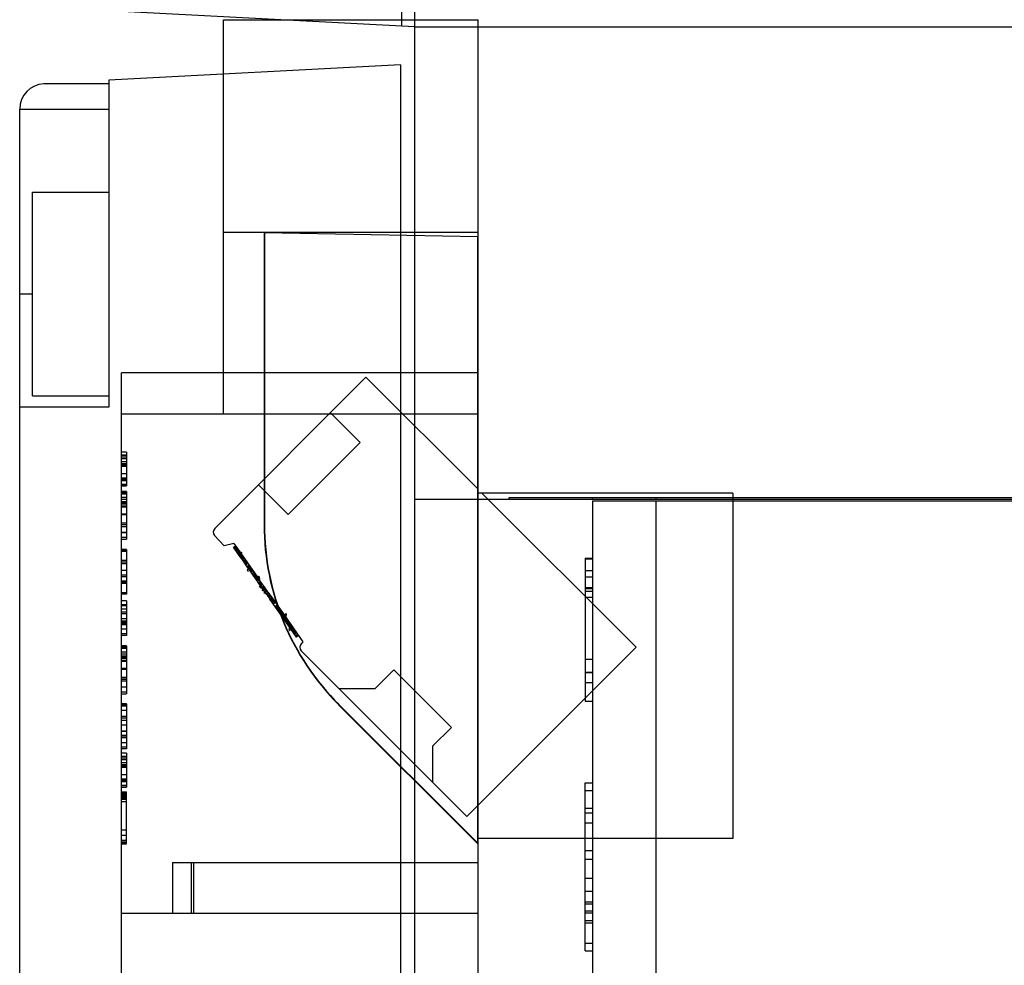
# Model space of a CAD drawing. Header units: millimetres. Extents: x 61 to 294, y 41 to 452.
# Tile 4 of 6: x 69 to 107, y 236 to 273. Entities that reach past the tile are written whole.
import ezdxf

# ---------------------------------------------------------------- set-up
doc = ezdxf.new("R2010")
doc.units = ezdxf.units.MM
doc.header["$LTSCALE"] = 32.114129
doc.layers.get('0').update_dxf_attribs({"linetype": 'CONTINUOUS'})

msp = doc.modelspace()

# ---------------------------------------------------------------- linework, layer by layer
at = {"color": 7, "linetype": 'Continuous'}
for p, q in [((83.688, 416.583), (83.688, 272.659)), ((84.188, 416.583), (84.188, 157.333)), ((84.188, 272.633), (68.688, 273.446)), ((76.688, 257.433), (76.688, 272.9)), ((76.688, 272.9), (86.688, 272.9)), ((84.188, 272.633), (135.188, 272.633)), ((86.688, 208.458), (86.688, 272.9)), ((83.648, 271.131), (72.188, 270.531)), ((83.648, 271.131), (83.648, 155.981)), ((72.188, 270.397), (69.636, 270.397)), ((72.188, 270.531), (72.188, 257.689)), ((68.688, 47.368), (68.688, 269.398)), ((68.688, 269.398), (72.188, 269.398)), ((69.188, 258.134), (69.188, 266.133)), ((69.188, 266.133), (72.188, 266.133)), ((76.688, 264.561), (86.688, 264.561)), ((78.284, 264.533), (78.284, 253.075)), ((86.688, 264.387), (78.284, 264.533)), ((78.301, 264.533), (78.284, 264.533)), ((78.301, 264.533), (78.301, 253.075)), ((86.684, 240.533), (86.684, 264.387)), ((86.688, 264.387), (86.684, 264.387)), ((69.188, 262.133), (68.688, 262.133)), ((72.688, 212.133), (72.688, 259.033)), ((86.688, 259.033), (72.688, 259.033)), ((82.287, 258.865), (76.351, 252.928)), ((82.287, 258.865), (86.688, 254.464)), ((69.188, 258.133), (72.188, 258.133)), ((72.188, 257.689), (68.688, 257.689)), ((72.688, 257.433), (86.688, 257.433)), ((80.894, 257.472), (82.061, 256.305)), ((82.061, 256.305), (79.233, 253.477)), ((72.888, 255.929), (72.688, 255.929)), ((72.888, 255.799), (72.688, 255.799)), ((72.888, 255.773), (72.688, 255.773)), ((72.888, 255.77), (72.688, 255.77)), ((72.888, 255.691), (72.688, 255.691)), ((72.888, 255.658), (72.688, 255.658)), ((72.888, 255.929), (72.888, 254.594)), ((72.688, 255.554), (72.888, 255.554)), ((72.888, 255.54), (72.688, 255.54)), ((72.888, 255.466), (72.688, 255.466)), ((72.888, 255.424), (72.688, 255.424)), ((72.888, 255.381), (72.688, 255.381)), ((72.688, 255.373), (72.888, 255.373)), ((72.888, 255.359), (72.688, 255.359)), ((72.888, 255.073), (72.688, 255.073)), ((72.688, 254.915), (72.888, 254.915)), ((72.888, 254.884), (72.688, 254.884)), ((72.688, 254.879), (72.888, 254.879)), ((72.888, 254.825), (72.688, 254.825)), ((72.688, 254.814), (72.888, 254.814)), ((72.688, 254.653), (72.888, 254.653)), ((72.888, 254.65), (72.688, 254.65)), ((72.688, 254.594), (72.888, 254.594)), ((78.066, 254.643), (79.233, 253.477)), ((72.888, 254.381), (72.688, 254.381)), ((72.888, 254.352), (72.688, 254.352)), ((72.888, 254.299), (72.688, 254.299)), ((72.888, 254.277), (72.688, 254.277)), ((72.888, 254.274), (72.688, 254.274)), ((72.888, 254.14), (72.688, 254.14)), ((72.688, 254.074), (72.888, 254.074)), ((72.888, 254.381), (72.888, 252.501)), ((84.188, 254.082), (135.188, 254.082)), ((96.688, 254.311), (86.688, 254.311)), ((86.841, 254.311), (92.894, 248.258)), ((87.895, 254.133), (87.895, 254.082)), ((108.638, 254.133), (87.895, 254.133)), ((91.188, 254.082), (91.188, 254.133)), ((93.667, 254.133), (93.667, 254.082)), ((96.688, 254.311), (96.688, 240.743)), ((72.888, 253.973), (72.688, 253.973)), ((72.888, 253.966), (72.688, 253.966)), ((72.888, 253.923), (72.688, 253.923)), ((72.688, 253.903), (72.888, 253.903)), ((72.888, 253.874), (72.688, 253.874)), ((72.888, 253.796), (72.688, 253.796)), ((72.888, 253.765), (72.688, 253.765)), ((91.188, 254.011), (91.188, 208.133)), ((91.188, 254.011), (135.188, 254.011)), ((93.667, 254.011), (93.667, 208.133)), ((72.688, 253.506), (72.888, 253.506)), ((72.688, 253.47), (72.888, 253.47)), ((72.688, 253.15), (72.888, 253.15)), ((72.888, 253.073), (72.688, 253.073)), ((72.888, 253.064), (72.688, 253.064)), ((72.688, 253.006), (72.888, 253.006)), ((78.301, 253.075), (78.284, 253.075)), ((72.888, 252.765), (72.688, 252.765)), ((72.888, 252.757), (72.688, 252.757)), ((72.888, 252.566), (72.688, 252.566)), ((72.688, 252.501), (72.888, 252.501)), ((76.344, 252.651), (76.722, 252.239)), ((72.888, 252.101), (72.688, 252.101)), ((72.888, 252.101), (72.888, 250.339)), ((77.102, 252.341), (76.722, 252.239)), ((77.171, 252.243), (77.089, 252.185)), ((77.285, 251.905), (77.089, 252.185)), ((77.102, 252.341), (77.367, 251.962)), ((77.186, 252.221), (77.104, 252.163)), ((77.192, 252.213), (77.11, 252.155)), ((77.111, 252.154), (77.193, 252.211)), ((77.195, 252.208), (77.113, 252.151)), ((77.134, 252.121), (77.216, 252.178)), ((77.222, 252.17), (77.14, 252.113)), ((77.142, 252.11), (77.224, 252.167)), ((77.226, 252.164), (77.144, 252.106)), ((77.152, 252.096), (77.234, 252.153)), ((77.236, 252.149), (77.154, 252.092)), ((77.157, 252.089), (77.239, 252.146)), ((77.242, 252.141), (77.16, 252.084)), ((77.262, 252.113), (77.18, 252.055)), ((77.183, 252.051), (77.265, 252.108)), ((72.888, 252.086), (72.688, 252.086)), ((72.888, 252.032), (72.688, 252.032)), ((72.888, 252.024), (72.688, 252.024)), ((77.193, 252.036), (77.275, 252.094)), ((77.199, 252.028), (77.281, 252.085)), ((77.206, 252.017), (77.288, 252.075)), ((77.29, 252.073), (77.208, 252.015)), ((77.234, 251.978), (77.316, 252.036)), ((77.247, 251.959), (77.329, 252.016)), ((77.252, 251.952), (77.334, 252.009)), ((77.265, 251.934), (77.347, 251.991)), ((77.266, 251.932), (77.348, 251.989)), ((77.279, 251.914), (77.361, 251.971)), ((77.363, 251.969), (77.281, 251.911)), ((77.367, 251.962), (77.285, 251.905)), ((77.349, 251.814), (77.285, 251.905)), ((77.291, 251.897), (77.373, 251.954)), ((77.374, 251.953), (77.292, 251.896)), ((77.381, 251.943), (77.299, 251.885)), ((77.303, 251.88), (77.385, 251.937)), ((77.309, 251.871), (77.391, 251.928)), ((77.311, 251.869), (77.392, 251.926)), ((77.322, 251.853), (77.403, 251.911)), ((77.406, 251.907), (77.324, 251.85)), ((77.329, 251.843), (77.411, 251.9)), ((77.413, 251.897), (77.331, 251.84)), ((77.332, 251.838), (77.414, 251.896)), ((77.415, 251.894), (77.333, 251.837)), ((77.334, 251.835), (77.416, 251.893)), ((77.336, 251.832), (77.418, 251.889)), ((77.424, 251.881), (77.343, 251.823)), ((77.427, 251.878), (77.345, 251.82)), ((77.346, 251.818), (77.428, 251.875)), ((77.362, 251.795), (77.349, 251.814)), ((77.353, 251.808), (77.435, 251.865)), ((77.356, 251.804), (77.438, 251.862)), ((77.362, 251.795), (77.444, 251.853)), ((77.446, 251.676), (77.362, 251.795)), ((77.365, 251.791), (77.447, 251.849)), ((77.367, 251.962), (77.431, 251.872)), ((77.367, 251.788), (77.449, 251.846)), ((77.453, 251.84), (77.371, 251.782)), ((77.455, 251.838), (77.373, 251.78)), ((77.458, 251.833), (77.376, 251.776)), ((77.46, 251.83), (77.378, 251.772)), ((77.473, 251.811), (77.391, 251.754)), ((77.418, 251.998), (77.394, 251.981)), ((77.395, 251.749), (77.477, 251.806)), ((77.479, 251.803), (77.397, 251.745)), ((77.485, 251.794), (77.403, 251.737)), ((77.409, 251.729), (77.491, 251.786)), ((77.413, 251.723), (77.495, 251.78)), ((77.416, 251.719), (77.498, 251.776)), ((77.42, 251.712), (77.502, 251.77)), ((77.423, 251.708), (77.505, 251.766)), ((77.426, 251.704), (77.508, 251.762)), ((77.427, 251.702), (77.509, 251.76)), ((77.43, 251.698), (77.512, 251.755)), ((77.431, 251.872), (78.03, 251.016)), ((90.888, 251.758), (90.888, 246.133)), ((90.888, 251.758), (91.188, 251.758)), ((90.888, 251.733), (91.188, 251.733)), ((72.688, 251.677), (72.888, 251.677)), ((72.888, 251.608), (72.688, 251.608)), ((72.888, 251.54), (72.688, 251.54)), ((77.649, 251.386), (77.446, 251.676)), ((77.467, 251.645), (77.549, 251.702)), ((77.473, 251.637), (77.555, 251.695)), ((77.476, 251.633), (77.558, 251.69)), ((77.562, 251.684), (77.48, 251.627)), ((77.569, 251.675), (77.487, 251.617)), ((77.57, 251.673), (77.488, 251.616)), ((77.573, 251.668), (77.492, 251.61)), ((77.509, 251.585), (77.591, 251.643)), ((77.513, 251.58), (77.595, 251.637)), ((77.515, 251.577), (77.597, 251.635)), ((77.599, 251.631), (77.517, 251.574)), ((77.603, 251.626), (77.521, 251.569)), ((77.524, 251.564), (77.606, 251.621)), ((77.612, 251.613), (77.53, 251.555)), ((77.534, 251.55), (77.616, 251.607)), ((77.635, 251.58), (77.553, 251.523)), ((77.555, 251.52), (77.636, 251.578)), ((77.644, 251.567), (77.562, 251.509)), ((77.651, 251.557), (77.569, 251.5)), ((77.656, 251.55), (77.574, 251.493)), ((77.612, 251.438), (77.694, 251.495)), ((77.715, 251.466), (77.633, 251.408)), ((77.725, 251.452), (77.643, 251.394)), ((77.731, 251.442), (77.649, 251.385)), ((77.685, 251.334), (77.649, 251.386)), ((77.743, 251.426), (77.661, 251.369)), ((77.663, 251.365), (77.745, 251.423)), ((77.754, 251.41), (77.672, 251.353)), ((77.676, 251.347), (77.758, 251.405)), ((77.944, 250.965), (77.685, 251.334)), ((77.775, 251.38), (77.693, 251.323)), ((77.695, 251.32), (77.777, 251.377)), ((77.785, 251.366), (77.703, 251.309)), ((77.707, 251.302), (77.789, 251.359)), ((77.727, 251.274), (77.809, 251.332)), ((72.888, 251.27), (72.688, 251.27)), ((72.888, 251.087), (72.688, 251.087)), ((72.888, 251.029), (72.688, 251.029)), ((77.735, 251.263), (77.817, 251.32)), ((77.745, 251.249), (77.827, 251.306)), ((77.745, 251.248), (77.827, 251.305)), ((77.752, 251.239), (77.834, 251.296)), ((77.836, 251.292), (77.755, 251.235)), ((77.839, 251.289), (77.757, 251.231)), ((77.851, 251.272), (77.769, 251.214)), ((77.856, 251.265), (77.774, 251.208)), ((77.808, 251.158), (77.89, 251.216)), ((77.809, 251.157), (77.891, 251.215)), ((77.844, 251.108), (77.926, 251.165)), ((77.851, 251.097), (77.933, 251.154)), ((77.854, 251.093), (77.936, 251.15)), ((77.938, 251.146), (77.857, 251.089)), ((77.867, 251.074), (77.949, 251.132)), ((77.953, 251.126), (77.871, 251.068)), ((77.967, 251.106), (77.885, 251.048)), ((77.982, 251.085), (77.9, 251.027)), ((77.917, 251.002), (77.999, 251.06)), ((78.051, 250.812), (77.944, 250.965)), ((77.947, 250.959), (78.029, 251.017)), ((77.949, 250.957), (78.031, 251.015)), ((77.95, 250.955), (78.032, 251.013)), ((77.959, 250.943), (78.041, 251)), ((78.059, 250.975), (77.977, 250.917)), ((78.069, 250.96), (77.987, 250.902)), ((78.03, 251.016), (78.108, 250.904)), ((91.188, 251.258), (90.888, 251.258)), ((90.888, 251.026), (91.188, 251.026)), ((72.688, 250.87), (72.888, 250.87)), ((72.888, 250.833), (72.688, 250.833)), ((72.888, 250.803), (72.688, 250.803)), ((72.888, 250.77), (72.688, 250.77)), ((72.888, 250.762), (72.688, 250.762)), ((78.008, 250.873), (78.09, 250.93)), ((78.01, 250.87), (78.092, 250.927)), ((78.058, 250.801), (78.051, 250.812)), ((78.334, 250.407), (78.058, 250.801)), ((78.145, 250.852), (78.063, 250.794)), ((78.07, 250.784), (78.152, 250.841)), ((78.071, 250.783), (78.153, 250.84)), ((78.075, 250.777), (78.157, 250.834)), ((78.09, 250.756), (78.172, 250.813)), ((78.092, 250.752), (78.174, 250.81)), ((78.094, 250.75), (78.176, 250.808)), ((78.095, 250.749), (78.176, 250.807)), ((78.177, 250.806), (78.108, 250.904)), ((78.115, 250.72), (78.197, 250.777)), ((78.117, 250.717), (78.199, 250.774)), ((78.205, 250.766), (78.123, 250.709)), ((78.232, 250.727), (78.15, 250.669)), ((78.279, 250.66), (78.177, 250.806)), ((78.275, 250.665), (78.193, 250.608)), ((78.195, 250.605), (78.277, 250.663)), ((78.197, 250.603), (78.279, 250.66)), ((78.199, 250.6), (78.281, 250.658)), ((78.201, 250.598), (78.283, 250.655)), ((78.284, 250.654), (78.202, 250.596)), ((78.211, 250.583), (78.293, 250.641)), ((78.212, 250.581), (78.294, 250.639)), ((78.23, 250.556), (78.312, 250.613)), ((78.32, 250.601), (78.238, 250.544)), ((78.245, 250.535), (78.327, 250.592)), ((78.263, 250.509), (78.345, 250.566)), ((78.311, 250.614), (78.279, 250.66)), ((78.345, 250.566), (78.311, 250.614)), ((78.383, 250.512), (78.345, 250.566)), ((90.888, 250.607), (91.188, 250.607)), ((90.888, 250.567), (91.188, 250.567)), ((72.688, 250.407), (72.888, 250.407)), ((72.888, 250.4), (72.688, 250.4)), ((72.888, 250.339), (72.688, 250.339)), ((78.221, 250.48), (78.241, 250.494)), ((78.224, 250.498), (78.297, 250.548)), ((78.333, 250.409), (78.272, 250.365)), ((78.292, 250.467), (78.374, 250.525)), ((78.293, 250.466), (78.375, 250.523)), ((78.299, 250.457), (78.381, 250.515)), ((78.302, 250.453), (78.384, 250.51)), ((78.333, 250.409), (78.415, 250.466)), ((78.4, 250.313), (78.334, 250.407)), ((78.417, 250.463), (78.335, 250.406)), ((78.418, 250.462), (78.336, 250.405)), ((78.364, 250.364), (78.446, 250.422)), ((78.365, 250.363), (78.447, 250.42)), ((78.37, 250.356), (78.452, 250.413)), ((78.455, 250.408), (78.374, 250.351)), ((78.375, 250.348), (78.457, 250.406)), ((78.377, 250.346), (78.459, 250.404)), ((78.415, 250.466), (78.383, 250.512)), ((78.4, 250.313), (78.517, 250.146)), ((78.452, 250.413), (78.415, 250.466)), ((78.521, 250.314), (78.439, 250.257)), ((78.441, 250.255), (78.522, 250.312)), ((78.452, 250.413), (78.605, 250.195)), ((78.534, 250.296), (78.452, 250.239)), ((78.466, 250.219), (78.548, 250.276)), ((78.589, 250.218), (78.507, 250.16)), ((78.521, 250.141), (78.603, 250.198)), ((78.605, 250.195), (78.523, 250.138)), ((78.525, 250.135), (78.606, 250.192)), ((78.605, 250.195), (79.045, 249.567)), ((91.188, 250.448), (90.888, 250.448)), ((90.888, 250.233), (91.188, 250.233)), ((72.888, 250.084), (72.688, 250.084)), ((72.688, 249.937), (72.888, 249.937)), ((72.888, 249.886), (72.688, 249.886)), ((72.888, 250.084), (72.888, 248.726)), ((78.954, 249.522), (78.517, 250.146)), ((78.641, 250.144), (78.559, 250.086)), ((78.656, 250.122), (78.574, 250.064)), ((78.582, 250.053), (78.664, 250.11)), ((78.694, 250.067), (78.612, 250.01)), ((78.641, 249.969), (78.723, 250.026)), ((78.643, 249.967), (78.724, 250.024)), ((78.801, 249.914), (78.72, 249.857)), ((78.811, 249.9), (78.73, 249.842)), ((78.745, 249.82), (78.827, 249.877)), ((78.76, 249.799), (78.842, 249.856)), ((78.769, 249.786), (78.851, 249.843)), ((78.854, 249.838), (78.772, 249.781)), ((78.776, 249.776), (78.858, 249.833)), ((78.789, 249.758), (78.87, 249.815)), ((78.874, 249.81), (78.792, 249.753)), ((72.888, 249.754), (72.688, 249.754)), ((72.888, 249.635), (72.688, 249.635)), ((72.888, 249.571), (72.688, 249.571)), ((72.688, 249.393), (72.888, 249.393)), ((78.901, 249.771), (78.82, 249.714)), ((78.83, 249.699), (78.912, 249.757)), ((78.832, 249.696), (78.914, 249.754)), ((78.834, 249.693), (78.916, 249.75)), ((78.93, 249.731), (78.848, 249.674)), ((78.942, 249.713), (78.86, 249.656)), ((78.884, 249.622), (78.966, 249.679)), ((78.973, 249.669), (78.891, 249.611)), ((78.979, 249.66), (78.897, 249.603)), ((78.92, 249.571), (79.001, 249.628)), ((78.924, 249.564), (79.006, 249.621)), ((79.009, 249.617), (78.928, 249.56)), ((78.934, 249.551), (79.016, 249.608)), ((78.944, 249.537), (79.026, 249.594)), ((78.951, 249.526), (79.033, 249.583)), ((78.953, 249.523), (79.035, 249.58)), ((79.107, 249.303), (78.954, 249.522)), ((78.958, 249.516), (79.04, 249.573)), ((78.962, 249.511), (79.044, 249.568)), ((78.966, 249.505), (79.048, 249.562)), ((79.05, 249.559), (78.968, 249.502)), ((78.994, 249.465), (79.076, 249.522)), ((78.995, 249.463), (79.077, 249.52)), ((79.083, 249.511), (79.002, 249.454)), ((79.008, 249.445), (79.09, 249.502)), ((79.093, 249.497), (79.011, 249.44)), ((79.028, 249.416), (79.11, 249.474)), ((79.119, 249.461), (79.037, 249.404)), ((79.119, 249.46), (79.037, 249.403)), ((79.045, 249.567), (79.189, 249.361)), ((79.129, 249.446), (79.047, 249.389)), ((79.051, 249.383), (79.133, 249.441)), ((79.136, 249.436), (79.054, 249.379)), ((79.147, 249.421), (79.065, 249.363)), ((79.148, 249.419), (79.066, 249.362)), ((79.075, 249.35), (79.156, 249.407)), ((79.161, 249.4), (79.079, 249.343)), ((79.165, 249.395), (79.083, 249.337)), ((72.688, 249.385), (72.888, 249.385)), ((72.888, 249.287), (72.688, 249.287)), ((72.888, 249.234), (72.688, 249.234)), ((72.688, 249.22), (72.888, 249.22)), ((72.888, 249.204), (72.688, 249.204)), ((72.888, 249.149), (72.688, 249.149)), ((72.888, 249.143), (72.688, 249.143)), ((79.098, 249.316), (79.18, 249.373)), ((79.103, 249.31), (79.185, 249.367)), ((79.285, 249.049), (79.107, 249.303)), ((79.127, 249.275), (79.209, 249.332)), ((79.142, 249.253), (79.224, 249.31)), ((79.162, 249.225), (79.244, 249.283)), ((79.165, 249.221), (79.247, 249.278)), ((79.167, 249.217), (79.249, 249.275)), ((79.169, 249.214), (79.251, 249.272)), ((79.171, 249.212), (79.253, 249.269)), ((79.173, 249.209), (79.255, 249.267)), ((79.182, 249.196), (79.264, 249.254)), ((79.185, 249.192), (79.267, 249.249)), ((79.188, 249.187), (79.27, 249.245)), ((79.189, 249.361), (79.812, 248.47)), ((79.275, 249.238), (79.193, 249.18)), ((79.281, 249.23), (79.199, 249.172)), ((79.225, 249.134), (79.307, 249.192)), ((79.314, 249.182), (79.232, 249.125)), ((79.234, 249.123), (79.315, 249.18)), ((79.246, 249.105), (79.328, 249.163)), ((79.25, 249.099), (79.332, 249.157)), ((79.259, 249.086), (79.341, 249.144)), ((79.356, 249.122), (79.274, 249.065)), ((79.318, 249.002), (79.285, 249.049)), ((79.37, 249.102), (79.288, 249.044)), ((79.293, 249.038), (79.375, 249.095)), ((79.387, 249.078), (79.305, 249.02)), ((79.306, 249.019), (79.388, 249.076)), ((79.31, 249.013), (79.392, 249.07)), ((79.311, 249.012), (79.393, 249.069)), ((79.399, 249.06), (79.317, 249.003)), ((79.421, 249.03), (79.339, 248.972)), ((79.342, 248.967), (79.424, 249.025)), ((72.888, 248.966), (72.688, 248.966)), ((72.688, 248.794), (72.888, 248.794)), ((72.888, 248.726), (72.688, 248.726)), ((79.557, 248.661), (79.318, 249.002)), ((79.363, 248.938), (79.445, 248.996)), ((79.364, 248.936), (79.446, 248.993)), ((79.453, 248.983), (79.371, 248.926)), ((79.378, 248.916), (79.46, 248.973)), ((79.462, 248.971), (79.38, 248.913)), ((79.387, 248.904), (79.468, 248.961)), ((79.414, 248.865), (79.496, 248.922)), ((79.426, 248.848), (79.508, 248.905)), ((79.427, 248.846), (79.509, 248.903)), ((79.43, 248.842), (79.512, 248.9)), ((79.431, 248.841), (79.512, 248.899)), ((79.46, 248.799), (79.542, 248.857)), ((79.553, 248.841), (79.471, 248.784)), ((79.473, 248.781), (79.555, 248.838)), ((79.482, 248.768), (79.564, 248.826)), ((79.515, 248.721), (79.597, 248.778)), ((79.528, 248.702), (79.61, 248.759)), ((79.531, 248.698), (79.613, 248.755)), ((79.536, 248.691), (79.618, 248.748)), ((79.627, 248.735), (79.545, 248.678)), ((79.548, 248.674), (79.629, 248.731)), ((79.639, 248.718), (79.557, 248.661)), ((72.888, 248.313), (72.688, 248.313)), ((72.888, 248.284), (72.688, 248.284)), ((72.888, 248.231), (72.688, 248.231)), ((72.888, 248.313), (72.888, 246.433)), ((79.812, 248.47), (79.742, 248.4)), ((92.894, 248.258), (86.247, 241.611)), ((72.888, 248.209), (72.688, 248.209)), ((72.888, 248.206), (72.688, 248.206)), ((72.888, 248.072), (72.688, 248.072)), ((72.688, 248.006), (72.888, 248.006)), ((72.888, 247.905), (72.688, 247.905)), ((72.888, 247.898), (72.688, 247.898)), ((72.888, 247.855), (72.688, 247.855)), ((79.742, 248.117), (86.247, 241.611)), ((72.688, 247.835), (72.888, 247.835)), ((72.888, 247.806), (72.688, 247.806)), ((72.888, 247.728), (72.688, 247.728)), ((72.888, 247.697), (72.688, 247.697)), ((91.188, 247.777), (90.888, 247.777)), ((72.688, 247.438), (72.888, 247.438)), ((72.688, 247.402), (72.888, 247.402)), ((72.688, 247.081), (72.888, 247.081)), ((83.376, 247.367), (82.641, 246.632)), ((85.639, 245.104), (83.376, 247.367)), ((90.888, 247.278), (91.188, 247.278)), ((91.188, 247.256), (90.888, 247.256)), ((72.888, 247.005), (72.688, 247.005)), ((72.888, 246.996), (72.688, 246.996)), ((72.688, 246.938), (72.888, 246.938)), ((72.888, 246.697), (72.688, 246.697)), ((72.888, 246.689), (72.688, 246.689)), ((91.188, 246.858), (90.888, 246.858)), ((72.888, 246.498), (72.688, 246.498)), ((72.688, 246.433), (72.888, 246.433)), ((82.641, 246.632), (81.227, 246.632)), ((72.888, 246.036), (72.688, 246.036)), ((72.888, 246.017), (72.688, 246.017)), ((72.888, 245.968), (72.688, 245.968)), ((72.888, 245.948), (72.688, 245.948)), ((72.888, 246.036), (72.888, 244.274)), ((86.684, 240.533), (81.213, 246.004)), ((81.213, 246.004), (81.23, 246.004)), ((81.23, 246.004), (86.688, 240.545)), ((91.188, 246.133), (90.888, 246.133)), ((72.688, 245.788), (72.888, 245.788)), ((72.888, 245.544), (72.688, 245.544)), ((72.888, 245.473), (72.688, 245.473)), ((72.888, 245.385), (72.688, 245.385)), ((72.888, 245.205), (72.688, 245.205)), ((72.888, 244.966), (72.688, 244.966)), ((72.888, 244.952), (72.688, 244.952)), ((72.688, 244.81), (72.888, 244.81)), ((72.888, 244.769), (72.688, 244.769)), ((85.639, 245.104), (84.904, 244.369)), ((72.888, 244.701), (72.688, 244.701)), ((72.688, 244.519), (72.888, 244.519)), ((84.904, 244.369), (84.904, 242.955)), ((72.888, 244.338), (72.688, 244.338)), ((72.888, 244.274), (72.688, 244.274)), ((72.888, 244.104), (72.688, 244.104)), ((72.888, 244.104), (72.888, 242.77)), ((72.888, 243.974), (72.688, 243.974)), ((72.888, 243.949), (72.688, 243.949)), ((72.888, 243.945), (72.688, 243.945)), ((72.888, 243.866), (72.688, 243.866)), ((72.888, 243.833), (72.688, 243.833)), ((72.688, 243.729), (72.888, 243.729)), ((72.888, 243.715), (72.688, 243.715)), ((72.888, 243.641), (72.688, 243.641)), ((72.888, 243.599), (72.688, 243.599)), ((72.888, 243.556), (72.688, 243.556)), ((72.688, 243.548), (72.888, 243.548)), ((72.888, 243.534), (72.688, 243.534)), ((72.888, 243.248), (72.688, 243.248)), ((72.688, 243.09), (72.888, 243.09)), ((72.888, 243.059), (72.688, 243.059)), ((72.688, 243.054), (72.888, 243.054)), ((72.888, 243), (72.688, 243)), ((72.688, 242.989), (72.888, 242.989)), ((72.688, 242.828), (72.888, 242.828)), ((72.888, 242.825), (72.688, 242.825)), ((90.888, 236.333), (90.888, 242.933)), ((90.888, 242.933), (91.188, 242.933)), ((72.688, 242.77), (72.888, 242.77)), ((72.688, 242.58), (72.888, 242.58)), ((72.688, 242.536), (72.888, 242.536)), ((72.888, 242.514), (72.688, 242.514)), ((72.888, 242.473), (72.688, 242.473)), ((72.688, 242.431), (72.888, 242.431)), ((72.888, 240.533), (72.888, 242.58)), ((90.888, 242.633), (91.188, 242.633)), ((72.688, 242.371), (72.888, 242.371)), ((72.888, 242.369), (72.688, 242.369)), ((72.888, 242.324), (72.688, 242.324)), ((72.888, 242.283), (72.688, 242.283)), ((72.888, 242.187), (72.688, 242.187)), ((90.888, 241.933), (91.188, 241.933)), ((91.188, 241.746), (90.888, 241.746)), ((90.888, 241.363), (91.188, 241.363)), ((72.888, 241.071), (72.688, 241.071)), ((72.888, 240.863), (72.688, 240.863)), ((72.888, 240.674), (72.688, 240.674)), ((72.888, 240.609), (72.688, 240.609)), ((72.888, 240.567), (72.688, 240.567)), ((72.688, 240.533), (72.888, 240.533)), ((86.688, 240.533), (86.684, 240.533)), ((96.688, 240.743), (86.688, 240.743)), ((90.888, 240.274), (91.188, 240.274)), ((74.688, 239.8), (74.688, 237.8)), ((74.688, 239.8), (86.688, 239.8)), ((75.418, 239.8), (75.418, 237.8)), ((75.519, 239.8), (75.519, 237.8)), ((90.888, 239.933), (91.188, 239.933)), ((90.888, 239.183), (91.188, 239.183)), ((90.888, 238.683), (91.188, 238.683)), ((90.888, 238.258), (91.188, 238.258)), ((90.888, 238.183), (91.188, 238.183)), ((86.688, 237.8), (72.688, 237.8)), ((90.888, 237.903), (91.188, 237.903)), ((90.888, 237.833), (91.188, 237.833)), ((91.188, 237.52), (90.888, 237.52)), ((90.888, 237.433), (91.188, 237.433)), ((90.888, 236.633), (91.188, 236.633)), ((90.888, 236.333), (91.188, 236.333))]:
    msp.add_line(p, q, dxfattribs=at)
for centre, radius, start, end in [((69.688, 269.398), 1, 93, 180), ((76.492, 252.787), 0.2, 135, 222.5), ((88.285, 253.076), 10, 180.0008, 224.9987), ((88.301, 253.076), 10, 180.0007, 224.9989), ((79.559, 249.196), 0.619, 145.7384, 149.6772), ((79.883, 248.258), 0.2, 135, 225)]:
    msp.add_arc(centre, radius, start, end, dxfattribs=at)
for points, knots in [([(77.386, 251.927), (77.39, 251.953), (77.445, 252.016), (77.379, 251.977), (77.383, 251.947), (77.388, 251.932)], [0, 0, 0, 0, 0.493613, 0.690508, 1, 1, 1, 1]), ([(77.676, 251.347), (77.666, 251.339), (77.65, 251.322), (77.59, 251.292), (77.652, 251.257), (77.675, 251.248)], [0, 0, 0, 0, 0.249528, 0.498664, 1, 1, 1, 1]), ([(78.117, 250.959), (78.104, 250.988), (78.096, 251.066), (78.051, 251.028), (78.037, 251.021), (78.03, 251.016)], [0, 0, 0, 0, 0.645291, 0.822312, 1, 1, 1, 1]), ([(78.197, 250.603), (78.19, 250.598), (78.176, 250.591), (78.131, 250.554), (78.123, 250.631), (78.11, 250.659)], [0, 0, 0, 0, 0.1777, 0.354746, 1, 1, 1, 1]), ([(78.17, 250.641), (78.177, 250.662), (78.188, 250.704), (78.198, 250.748), (78.202, 250.769)], [0, 0, 0, 0, 0.491049, 1, 1, 1, 1]), ([(78.297, 250.548), (78.283, 250.526), (78.264, 250.516), (78.215, 250.469), (78.224, 250.492), (78.224, 250.498)], [0, 0, 0, 0, 0.636003, 0.848084, 1, 1, 1, 1]), ([(78.437, 250.259), (78.441, 250.285), (78.446, 250.336), (78.45, 250.387), (78.452, 250.413)], [0, 0, 0, 0, 0.491305, 1, 1, 1, 1]), ([(78.954, 249.522), (78.961, 249.527), (78.976, 249.536), (79.002, 249.561), (79.033, 249.553), (79.047, 249.545)], [0, 0, 0, 0, 0.254002, 0.507394, 1, 1, 1, 1]), ([(79.152, 249.449), (79.149, 249.491), (79.194, 249.606), (79.081, 249.535), (79.118, 249.475), (79.132, 249.442)], [0, 0, 0, 0, 0.446677, 0.614193, 1, 1, 1, 1]), ([(79.312, 249.011), (79.302, 249.004), (79.287, 248.988), (79.23, 248.96), (79.287, 248.929), (79.309, 248.921)], [0, 0, 0, 0, 0.2553, 0.510268, 1, 1, 1, 1])]:
    msp.add_open_spline(points, degree=3, knots=knots, dxfattribs=at)

doc.saveas('drawing.dxf')
